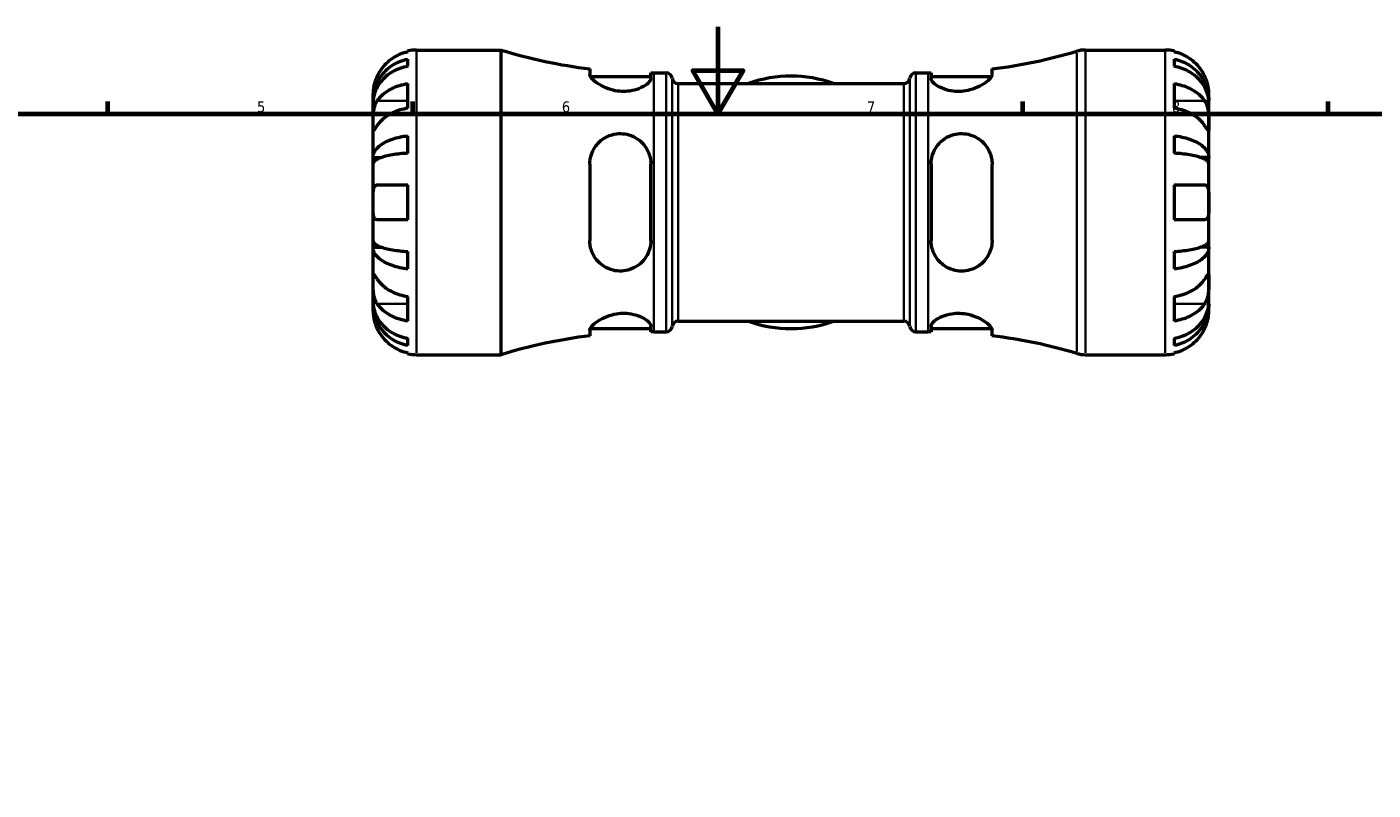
# Model space of a CAD drawing. Header units: millimetres. Extents: x 0 to 902, y 0 to 826.
# Tile 7 of 10: x 262 to 571, y 419 to 594. Entities that reach past the tile are written whole.
import ezdxf

# ---------------------------------------------------------------- set-up
doc = ezdxf.new("R2010")
doc.units = ezdxf.units.MM
for name, color, linetype, lineweight in [('Border (ISO)', 7, 'Continuous', 70), ('Visible (ISO)', 7, 'Continuous', 50), ('Visible Narrow (ISO)', 7, 'Continuous', 35)]:
    doc.layers.add(name, color=color, linetype=linetype, lineweight=lineweight)
doc.styles.add('Note Text (ISO)', font='tahoma.ttf')

# ---------------------------------------------------------------- blocks, each defined once
blk = doc.blocks.new('Borders Default Border')
at = {"layer": 'Border (ISO)'}
for p, q in [((280.33, 574), (280.33, 576.9)), ((350.42, 574), (350.42, 576.9)), ((490.58, 574), (490.58, 576.9)), ((560.67, 574), (560.67, 576.9))]:
    blk.add_line(p, q, dxfattribs=at)
at = {"layer": 'Border (ISO)', "flags": 128}
for points in [[(420.5, 594), (420.5, 574), (414.73, 584), (426.27, 584), (420.5, 574)], [(20, 20), (20, 574), (821, 574), (821, 20), (20, 20)]]:
    blk.add_lwpolyline(points, dxfattribs=at)
at = {"layer": 'Border (ISO)', "color": 232, "true_color": 0xca0064, "char_height": 2.5, "attachment_point": 7, "style": 'Note Text (ISO)'}
for s, insert in [('5', (314.64, 574.35)), ('6', (384.66, 574.35)), ('7', (454.77, 574.4)), ('8', (524.81, 574.34))]:
    blk.add_mtext(s, dxfattribs=dict(at, insert=insert))

msp = doc.modelspace()

# ---------------------------------------------------------------- linework, layer by layer
at = {"layer": 'Visible (ISO)'}
for p, q in [((349.279, 588.262), (349.279, 588.493)), ((351.279, 588.695), (370.679, 588.695)), ((370.679, 518.695), (370.679, 588.695)), ((504.911, 588.695), (523.279, 588.695)), ((525.279, 588.493), (525.279, 588.262)), ((349.279, 584.951), (349.279, 586.612)), ((525.279, 586.612), (525.279, 584.951)), ((391.079, 584.349), (391.079, 583.059)), ((391.189, 582.645), (405.079, 582.645)), ((405.079, 582.116), (405.079, 583.447)), ((405.779, 583.445), (408.579, 583.445)), ((465.979, 583.445), (468.779, 583.445)), ((469.479, 583.447), (469.479, 582.116)), ((469.479, 582.645), (483.369, 582.645)), ((483.479, 583.059), (483.479, 584.349)), ((341.279, 577.086), (341.279, 578.695)), ((349.279, 575.309), (349.279, 580.966)), ((411.357, 580.995), (463.201, 580.995)), ((525.279, 580.966), (525.279, 575.309)), ((533.279, 577.086), (533.279, 578.695)), ((341.279, 577.086), (341.304, 577.086)), ((341.279, 576.474), (341.279, 577.086)), ((341.279, 571.373), (341.279, 576.474)), ((533.279, 577.086), (533.254, 577.086)), ((533.279, 576.474), (533.279, 577.086)), ((533.279, 571.373), (533.279, 576.474)), ((341.279, 563.996), (341.279, 571.373)), ((533.279, 563.996), (533.279, 571.373)), ((349.279, 564.982), (349.279, 568.99)), ((525.279, 568.99), (525.279, 564.982)), ((341.279, 563.996), (343.188, 563.996)), ((341.279, 562.518), (341.279, 563.996)), ((533.279, 563.996), (531.37, 563.996)), ((533.279, 562.518), (533.279, 563.996)), ((341.279, 553.695), (341.279, 562.518)), ((391.079, 562.495), (391.079, 544.895)), ((405.079, 544.895), (405.079, 562.495)), ((469.479, 562.495), (469.479, 544.895)), ((483.479, 544.895), (483.479, 562.495)), ((533.279, 553.695), (533.279, 562.518)), ((349.279, 549.695), (349.279, 557.695)), ((525.279, 557.695), (525.279, 549.695)), ((341.279, 544.872), (341.279, 553.695)), ((533.279, 544.872), (533.279, 553.695)), ((341.279, 543.394), (341.279, 544.872)), ((533.279, 543.394), (533.279, 544.872)), ((341.279, 543.394), (343.188, 543.394)), ((341.279, 536.017), (341.279, 543.394)), ((349.279, 538.4), (349.279, 542.408)), ((525.279, 542.408), (525.279, 538.4)), ((533.279, 543.394), (531.37, 543.394)), ((533.279, 536.017), (533.279, 543.394)), ((341.279, 530.916), (341.279, 536.017)), ((533.279, 530.916), (533.279, 536.017)), ((349.279, 526.424), (349.279, 532.081)), ((525.279, 532.081), (525.279, 526.424)), ((341.279, 530.304), (341.279, 530.916)), ((341.279, 530.304), (341.304, 530.304)), ((341.279, 528.695), (341.279, 530.304)), ((533.279, 530.304), (533.254, 530.304)), ((533.279, 530.304), (533.279, 530.916)), ((533.279, 528.695), (533.279, 530.304)), ((411.357, 526.395), (463.201, 526.395)), ((391.079, 524.331), (391.079, 523.041)), ((391.189, 524.745), (405.079, 524.745)), ((405.079, 523.943), (405.079, 525.274)), ((405.779, 523.945), (408.579, 523.945)), ((465.979, 523.945), (468.779, 523.945)), ((469.479, 525.274), (469.479, 523.943)), ((469.479, 524.745), (483.369, 524.745)), ((483.479, 523.041), (483.479, 524.331)), ((349.279, 520.778), (349.279, 522.439)), ((525.279, 522.439), (525.279, 520.778)), ((349.279, 518.897), (349.279, 519.128)), ((351.279, 518.695), (370.679, 518.695)), ((504.911, 518.695), (523.279, 518.695)), ((525.279, 519.128), (525.279, 518.897))]:
    msp.add_line(p, q, dxfattribs=at)
for centre, radius, start, end in [((351.279, 578.695), 10, 90, 101.53696), ((405.779, 703.404), 119.959, 252.98636, 262.96119), ((468.779, 703.404), 119.959, 277.03881, 286.53458), ((504.911, 581.695), 7, 90, 106.53458), ((523.279, 578.695), 10, 78.46304, 90), ((405.779, 703.404), 119.959, 269.66566, 270), ((408.579, 582.045), 1.4, 7.18076, 90), ((411.357, 582.395), 1.4, 187.18076, 270), ((437.279, 553.695), 29, 70.2845, 109.7155), ((463.201, 582.395), 1.4, 270, 352.81924), ((465.979, 582.045), 1.4, 90, 172.81924), ((468.779, 703.404), 119.959, 270, 270.33434), ((411.357, 524.995), 1.4, 90, 172.81924), ((437.279, 553.695), 29, 250.2845, 289.7155), ((463.201, 524.995), 1.4, 7.18076, 90), ((405.779, 403.986), 119.959, 97.03881, 107.01364), ((405.779, 403.986), 119.959, 90, 90.33434), ((408.579, 525.345), 1.4, 270, 352.81924), ((465.979, 525.345), 1.4, 187.18076, 270), ((468.779, 403.986), 119.959, 89.66566, 90), ((468.779, 403.986), 119.959, 73.46542, 82.96119), ((351.279, 528.695), 10, 258.46304, 270), ((504.911, 525.695), 7, 253.46542, 270), ((523.279, 528.695), 10, 270, 281.53696)]:
    msp.add_arc(centre, radius, start, end, dxfattribs=at)
for points, knots in [([(349.279, 588.262), (348.64, 588.131), (348.016, 587.934), (346.893, 587.467), (346.294, 587.151), (345.175, 586.401), (344.656, 585.966), (343.783, 585.089), (343.348, 584.565), (342.692, 583.578), (342.444, 583.133), (342.239, 582.695)], [0.18972425, 0.18972425, 0.18972425, 0.18972425, 0.36926522, 0.36926522, 0.55452014, 0.55452014, 0.73977506, 0.73977506, 0.92607912, 0.92607912, 1.06568045, 1.06568045, 1.06568045, 1.06568045]), ([(532.319, 582.695), (532.114, 583.133), (531.866, 583.578), (531.21, 584.565), (530.775, 585.089), (529.901, 585.966), (529.382, 586.401), (528.264, 587.151), (527.665, 587.467), (526.542, 587.934), (525.918, 588.131), (525.279, 588.262)], [4.90264375, 4.90264375, 4.90264375, 4.90264375, 5.04224508, 5.04224508, 5.22854914, 5.22854914, 5.41380406, 5.41380406, 5.59905898, 5.59905898, 5.77859995, 5.77859995, 5.77859995, 5.77859995]), ([(341.279, 577.086), (341.279, 577.688), (341.34, 578.345), (341.603, 579.631), (341.806, 580.261), (342.279, 581.37), (342.594, 581.953), (343.342, 583.04), (343.776, 583.545), (344.65, 584.392), (345.169, 584.812), (346.288, 585.537), (346.887, 585.842), (348.011, 586.293), (348.638, 586.485), (349.279, 586.612)], [4.4593823, 4.4593823, 4.4593823, 4.4593823, 4.6457401, 4.6457401, 4.832098, 4.832098, 5.0177489, 5.0177489, 5.2033998, 5.2033998, 5.388581, 5.388581, 5.5737621, 5.5737621, 5.753847, 5.753847, 5.753847, 5.753847]), ([(349.279, 584.951), (348.638, 584.838), (348.011, 584.668), (346.887, 584.266), (346.288, 583.995), (345.169, 583.35), (344.65, 582.976), (343.776, 582.222), (343.342, 581.772), (342.594, 580.805), (342.279, 580.287), (341.806, 579.299), (341.603, 578.739), (341.34, 577.594), (341.279, 577.009), (341.279, 576.474)], [0.1897184, 0.1897184, 0.1897184, 0.1897184, 0.3698032, 0.3698032, 0.5549844, 0.5549844, 0.7401655, 0.7401655, 0.9258164, 0.9258164, 1.1114673, 1.1114673, 1.2978252, 1.2978252, 1.484183, 1.484183, 1.484183, 1.484183]), ([(525.279, 586.612), (525.92, 586.485), (526.546, 586.293), (527.671, 585.842), (528.27, 585.537), (529.389, 584.812), (529.908, 584.392), (530.781, 583.545), (531.216, 583.04), (531.964, 581.953), (532.279, 581.37), (532.752, 580.261), (532.955, 579.631), (533.218, 578.345), (533.279, 577.688), (533.279, 577.086)], [0.1897184, 0.1897184, 0.1897184, 0.1897184, 0.3698032, 0.3698032, 0.5549844, 0.5549844, 0.7401655, 0.7401655, 0.9258164, 0.9258164, 1.1114673, 1.1114673, 1.2978252, 1.2978252, 1.484183, 1.484183, 1.484183, 1.484183]), ([(533.279, 576.474), (533.279, 577.009), (533.218, 577.594), (532.955, 578.739), (532.752, 579.299), (532.279, 580.287), (531.964, 580.805), (531.216, 581.772), (530.781, 582.222), (529.908, 582.976), (529.389, 583.35), (528.27, 583.995), (527.671, 584.266), (526.546, 584.668), (525.92, 584.838), (525.279, 584.951)], [4.4593823, 4.4593823, 4.4593823, 4.4593823, 4.6457401, 4.6457401, 4.832098, 4.832098, 5.0177489, 5.0177489, 5.2033998, 5.2033998, 5.388581, 5.388581, 5.5737621, 5.5737621, 5.753847, 5.753847, 5.753847, 5.753847]), ([(342.239, 582.695), (342.17, 582.548), (342.104, 582.401), (341.944, 582.015), (341.854, 581.778), (341.688, 581.287), (341.615, 581.036), (341.463, 580.438), (341.401, 580.109), (341.311, 579.474), (341.293, 579.196), (341.277, 578.8), (341.279, 578.695), (341.279, 578.695)], [-0.64008532, -0.64008532, -0.64008532, -0.64008532, -0.59222185, -0.59222185, -0.51595037, -0.51595037, -0.43235608, -0.43235608, -0.30863031, -0.30863031, -0.15844955, -0.15844955, 0, 0, 0, 0]), ([(405.079, 582.116), (405.079, 582.024), (405.06, 581.927), (404.911, 581.527), (404.637, 581.193), (403.758, 580.486), (403.12, 580.113), (401.727, 579.571), (401.033, 579.379), (399.671, 579.18), (399.039, 579.146), (397.733, 579.205), (397.081, 579.299), (395.657, 579.635), (394.92, 579.904), (393.421, 580.608), (392.713, 581.067), (391.689, 581.919), (391.346, 582.315), (391.114, 582.802), (391.079, 582.937), (391.079, 583.059)], [-2.4622259, -2.4622259, -2.4622259, -2.4622259, -2.3687338, -2.3687338, -2.0899685, -2.0899685, -1.7795505, -1.7795505, -1.5376133, -1.5376133, -1.3436251, -1.3436251, -1.1441401, -1.1441401, -0.8917994, -0.8917994, -0.5666642, -0.5666642, -0.2669356, -0.2669356, -0.1388148, -0.1388148, -0.1388148, -0.1388148]), ([(483.479, 583.059), (483.479, 582.947), (483.449, 582.824), (483.251, 582.376), (482.951, 582.011), (482.053, 581.221), (481.433, 580.793), (480.018, 580.059), (479.242, 579.744), (477.762, 579.352), (477.102, 579.238), (475.795, 579.146), (475.169, 579.161), (473.831, 579.317), (473.15, 579.48), (471.763, 579.96), (471.11, 580.302), (470.09, 581.019), (469.735, 581.394), (469.511, 581.867), (469.479, 581.995), (469.479, 582.116)], [-2.4816258, -2.4816258, -2.4816258, -2.4816258, -2.3639652, -2.3639652, -2.0830129, -2.0830129, -1.7804493, -1.7804493, -1.5061822, -1.5061822, -1.302552, -1.302552, -1.1117279, -1.1117279, -0.8809176, -0.8809176, -0.5863009, -0.5863009, -0.2791149, -0.2791149, -0.1563098, -0.1563098, -0.1563098, -0.1563098]), ([(533.279, 578.695), (533.279, 578.695), (533.279, 578.738), (533.276, 578.915), (533.272, 579.057), (533.241, 579.505), (533.203, 579.849), (533.073, 580.525), (533.004, 580.818), (532.847, 581.356), (532.769, 581.594), (532.589, 582.08), (532.487, 582.328), (532.357, 582.613), (532.338, 582.654), (532.319, 582.695)], [-2.77804136, -2.77804136, -2.77804136, -2.77804136, -2.67672151, -2.67672151, -2.56558131, -2.56558131, -2.40960112, -2.40960112, -2.30519389, -2.30519389, -2.22617552, -2.22617552, -2.14450488, -2.14450488, -2.1308178, -2.1308178, -2.1308178, -2.1308178]), ([(342.239, 577.03), (342.444, 577.339), (342.692, 577.654), (343.348, 578.351), (343.783, 578.722), (344.656, 579.343), (345.175, 579.65), (346.294, 580.181), (346.893, 580.404), (348.016, 580.734), (348.64, 580.873), (349.279, 580.966)], [4.90264375, 4.90264375, 4.90264375, 4.90264375, 5.04224508, 5.04224508, 5.22854914, 5.22854914, 5.41380406, 5.41380406, 5.59905898, 5.59905898, 5.77859995, 5.77859995, 5.77859995, 5.77859995]), ([(525.279, 580.966), (525.918, 580.873), (526.542, 580.734), (527.665, 580.404), (528.264, 580.181), (529.382, 579.65), (529.901, 579.343), (530.775, 578.722), (531.21, 578.351), (531.866, 577.654), (532.114, 577.339), (532.319, 577.03)], [0.18972425, 0.18972425, 0.18972425, 0.18972425, 0.36926522, 0.36926522, 0.55452014, 0.55452014, 0.73977506, 0.73977506, 0.92607912, 0.92607912, 1.06568045, 1.06568045, 1.06568045, 1.06568045]), ([(341.279, 571.373), (341.279, 571.582), (341.279, 571.814), (341.281, 572.332), (341.283, 572.619), (341.301, 573.329), (341.321, 573.76), (341.408, 574.602), (341.472, 575.005), (341.628, 575.656), (341.705, 575.911), (341.883, 576.38), (341.982, 576.594), (342.139, 576.873), (342.188, 576.953), (342.239, 577.03)], [0, 0, 0, 0, 0.08884908, 0.08884908, 0.18379648, 0.18379648, 0.31419699, 0.31419699, 0.43784665, 0.43784665, 0.52411276, 0.52411276, 0.60765264, 0.60765264, 0.6434969, 0.6434969, 0.6434969, 0.6434969]), ([(349.279, 575.309), (348.64, 575.216), (348.016, 575.077), (346.893, 574.747), (346.294, 574.524), (345.175, 573.993), (344.656, 573.686), (343.783, 573.065), (343.348, 572.695), (342.692, 571.997), (342.444, 571.683), (342.239, 571.373)], [0.18972425, 0.18972425, 0.18972425, 0.18972425, 0.36926522, 0.36926522, 0.55452014, 0.55452014, 0.73977506, 0.73977506, 0.92607912, 0.92607912, 1.06568045, 1.06568045, 1.06568045, 1.06568045]), ([(532.319, 571.373), (532.114, 571.683), (531.866, 571.997), (531.21, 572.695), (530.775, 573.065), (529.901, 573.686), (529.382, 573.993), (528.264, 574.524), (527.665, 574.747), (526.542, 575.077), (525.918, 575.216), (525.279, 575.309)], [4.90264375, 4.90264375, 4.90264375, 4.90264375, 5.04224508, 5.04224508, 5.22854914, 5.22854914, 5.41380406, 5.41380406, 5.59905898, 5.59905898, 5.77859995, 5.77859995, 5.77859995, 5.77859995]), ([(532.319, 577.03), (532.378, 576.942), (532.434, 576.849), (532.595, 576.555), (532.692, 576.34), (532.868, 575.866), (532.944, 575.606), (533.096, 574.951), (533.156, 574.55), (533.247, 573.642), (533.265, 573.145), (533.281, 572.191), (533.279, 571.747), (533.279, 571.373)], [-0.64434498, -0.64434498, -0.64434498, -0.64434498, -0.60308586, -0.60308586, -0.52007987, -0.52007987, -0.43273909, -0.43273909, -0.31000661, -0.31000661, -0.15868997, -0.15868997, 0, 0, 0, 0]), ([(342.239, 571.373), (342.18, 571.285), (342.124, 571.2), (341.963, 570.957), (341.866, 570.811), (341.69, 570.553), (341.614, 570.445), (341.462, 570.252), (341.401, 570.196), (341.311, 570.209), (341.293, 570.31), (341.277, 570.703), (341.279, 570.999), (341.279, 571.373)], [-0.64434498, -0.64434498, -0.64434498, -0.64434498, -0.60308586, -0.60308586, -0.52007987, -0.52007987, -0.43273909, -0.43273909, -0.31000661, -0.31000661, -0.15868997, -0.15868997, 0, 0, 0, 0]), ([(391.079, 562.495), (391.079, 562.864), (391.108, 563.23), (391.306, 564.482), (391.616, 565.323), (392.534, 566.865), (393.157, 567.558), (394.576, 568.613), (395.351, 569.001), (396.831, 569.414), (397.493, 569.503), (398.805, 569.486), (399.434, 569.392), (400.781, 568.998), (401.465, 568.667), (402.847, 567.705), (403.492, 567.027), (404.495, 565.451), (404.841, 564.546), (405.05, 563.231), (405.079, 562.864), (405.079, 562.495)], [-2.4876076, -2.4876076, -2.4876076, -2.4876076, -2.3714037, -2.3714037, -2.0837914, -2.0837914, -1.7817754, -1.7817754, -1.5085983, -1.5085983, -1.3047258, -1.3047258, -1.11266, -1.11266, -0.8795223, -0.8795223, -0.5850648, -0.5850648, -0.2786922, -0.2786922, -0.1623441, -0.1623441, -0.1623441, -0.1623441]), ([(469.479, 562.495), (469.479, 562.785), (469.497, 563.074), (469.638, 564.202), (469.894, 565.011), (470.733, 566.609), (471.362, 567.373), (472.747, 568.468), (473.442, 568.853), (474.806, 569.322), (475.437, 569.447), (476.734, 569.521), (477.38, 569.466), (478.816, 569.146), (479.569, 568.826), (481.086, 567.86), (481.799, 567.15), (482.84, 565.558), (483.193, 564.69), (483.44, 563.347), (483.479, 562.923), (483.479, 562.495)], [-2.456134, -2.456134, -2.456134, -2.456134, -2.3647697, -2.3647697, -2.0962555, -2.0962555, -1.7845008, -1.7845008, -1.5398515, -1.5398515, -1.3458717, -1.3458717, -1.1487813, -1.1487813, -0.8926243, -0.8926243, -0.5682662, -0.5682662, -0.2674273, -0.2674273, -0.1326312, -0.1326312, -0.1326312, -0.1326312]), ([(533.279, 571.373), (533.279, 571.163), (533.279, 570.978), (533.277, 570.651), (533.275, 570.514), (533.257, 570.273), (533.237, 570.202), (533.15, 570.2), (533.086, 570.262), (532.93, 570.465), (532.853, 570.575), (532.675, 570.836), (532.576, 570.986), (532.419, 571.222), (532.37, 571.296), (532.319, 571.373)], [0, 0, 0, 0, 0.08884908, 0.08884908, 0.18379648, 0.18379648, 0.31419699, 0.31419699, 0.43784665, 0.43784665, 0.52411276, 0.52411276, 0.60765264, 0.60765264, 0.6434969, 0.6434969, 0.6434969, 0.6434969]), ([(341.279, 563.996), (341.279, 564.312), (341.34, 564.656), (341.603, 565.33), (341.806, 565.66), (342.279, 566.242), (342.594, 566.547), (343.342, 567.117), (343.776, 567.382), (344.65, 567.826), (345.169, 568.046), (346.288, 568.426), (346.887, 568.586), (348.011, 568.823), (348.638, 568.923), (349.279, 568.99)], [4.4593823, 4.4593823, 4.4593823, 4.4593823, 4.6457401, 4.6457401, 4.832098, 4.832098, 5.0177489, 5.0177489, 5.2033998, 5.2033998, 5.388581, 5.388581, 5.5737621, 5.5737621, 5.753847, 5.753847, 5.753847, 5.753847]), ([(525.279, 568.99), (525.92, 568.923), (526.546, 568.823), (527.671, 568.586), (528.27, 568.426), (529.389, 568.046), (529.908, 567.826), (530.781, 567.382), (531.216, 567.117), (531.964, 566.547), (532.279, 566.242), (532.752, 565.66), (532.955, 565.33), (533.218, 564.656), (533.279, 564.312), (533.279, 563.996)], [0.1897184, 0.1897184, 0.1897184, 0.1897184, 0.3698032, 0.3698032, 0.5549844, 0.5549844, 0.7401655, 0.7401655, 0.9258164, 0.9258164, 1.1114673, 1.1114673, 1.2978252, 1.2978252, 1.484183, 1.484183, 1.484183, 1.484183]), ([(349.279, 564.982), (348.638, 564.949), (348.011, 564.899), (346.887, 564.782), (346.288, 564.704), (345.169, 564.516), (344.65, 564.407), (343.776, 564.188), (343.342, 564.058), (342.594, 563.777), (342.279, 563.626), (341.806, 563.339), (341.603, 563.176), (341.34, 562.844), (341.279, 562.674), (341.279, 562.518)], [0.1897184, 0.1897184, 0.1897184, 0.1897184, 0.3698032, 0.3698032, 0.5549844, 0.5549844, 0.7401655, 0.7401655, 0.9258164, 0.9258164, 1.1114673, 1.1114673, 1.2978252, 1.2978252, 1.484183, 1.484183, 1.484183, 1.484183]), ([(533.279, 562.518), (533.279, 562.674), (533.218, 562.844), (532.955, 563.176), (532.752, 563.339), (532.279, 563.626), (531.964, 563.777), (531.216, 564.058), (530.781, 564.188), (529.908, 564.407), (529.389, 564.516), (528.27, 564.704), (527.671, 564.782), (526.546, 564.899), (525.92, 564.949), (525.279, 564.982)], [4.4593823, 4.4593823, 4.4593823, 4.4593823, 4.6457401, 4.6457401, 4.832098, 4.832098, 5.0177489, 5.0177489, 5.2033998, 5.2033998, 5.388581, 5.388581, 5.5737621, 5.5737621, 5.753847, 5.753847, 5.753847, 5.753847]), ([(341.279, 553.695), (341.279, 554.033), (341.279, 554.369), (341.282, 555.055), (341.285, 555.398), (341.317, 556.163), (341.355, 556.552), (341.485, 557.072), (341.554, 557.243), (341.711, 557.473), (341.789, 557.548), (341.969, 557.656), (342.071, 557.686), (342.201, 557.694), (342.22, 557.695), (342.239, 557.695)], [-2.77804136, -2.77804136, -2.77804136, -2.77804136, -2.67672151, -2.67672151, -2.56558131, -2.56558131, -2.40960112, -2.40960112, -2.30519389, -2.30519389, -2.22617552, -2.22617552, -2.14450488, -2.14450488, -2.1308178, -2.1308178, -2.1308178, -2.1308178]), ([(342.239, 557.695), (342.444, 557.695), (342.692, 557.695), (343.348, 557.695), (343.783, 557.695), (344.656, 557.695), (345.175, 557.695), (346.294, 557.695), (346.893, 557.695), (348.016, 557.695), (348.64, 557.695), (349.279, 557.695)], [4.90264375, 4.90264375, 4.90264375, 4.90264375, 5.04224508, 5.04224508, 5.22854914, 5.22854914, 5.41380406, 5.41380406, 5.59905898, 5.59905898, 5.77859995, 5.77859995, 5.77859995, 5.77859995]), ([(525.279, 557.695), (525.918, 557.695), (526.542, 557.695), (527.665, 557.695), (528.264, 557.695), (529.382, 557.695), (529.901, 557.695), (530.775, 557.695), (531.21, 557.695), (531.866, 557.695), (532.114, 557.695), (532.319, 557.695)], [0.18972425, 0.18972425, 0.18972425, 0.18972425, 0.36926522, 0.36926522, 0.55452014, 0.55452014, 0.73977506, 0.73977506, 0.92607912, 0.92607912, 1.06568045, 1.06568045, 1.06568045, 1.06568045]), ([(532.319, 557.695), (532.388, 557.695), (532.453, 557.687), (532.614, 557.644), (532.704, 557.596), (532.869, 557.449), (532.943, 557.345), (533.095, 557.022), (533.157, 556.775), (533.247, 556.119), (533.265, 555.697), (533.281, 554.747), (533.279, 554.223), (533.279, 553.695)], [-0.64008532, -0.64008532, -0.64008532, -0.64008532, -0.59222185, -0.59222185, -0.51595037, -0.51595037, -0.43235608, -0.43235608, -0.30863031, -0.30863031, -0.15844955, -0.15844955, 0, 0, 0, 0]), ([(342.239, 549.695), (342.17, 549.695), (342.104, 549.703), (341.944, 549.746), (341.854, 549.794), (341.688, 549.941), (341.615, 550.045), (341.463, 550.368), (341.401, 550.615), (341.311, 551.271), (341.293, 551.693), (341.277, 552.643), (341.279, 553.167), (341.279, 553.695)], [-0.64008532, -0.64008532, -0.64008532, -0.64008532, -0.59222185, -0.59222185, -0.51595037, -0.51595037, -0.43235608, -0.43235608, -0.30863031, -0.30863031, -0.15844955, -0.15844955, 0, 0, 0, 0]), ([(533.279, 553.695), (533.279, 553.357), (533.279, 553.021), (533.276, 552.335), (533.272, 551.992), (533.241, 551.227), (533.203, 550.838), (533.073, 550.318), (533.004, 550.147), (532.847, 549.917), (532.769, 549.842), (532.589, 549.734), (532.487, 549.704), (532.357, 549.696), (532.338, 549.695), (532.319, 549.695)], [-2.77804136, -2.77804136, -2.77804136, -2.77804136, -2.67672151, -2.67672151, -2.56558131, -2.56558131, -2.40960112, -2.40960112, -2.30519389, -2.30519389, -2.22617552, -2.22617552, -2.14450488, -2.14450488, -2.1308178, -2.1308178, -2.1308178, -2.1308178]), ([(349.279, 549.695), (348.64, 549.695), (348.016, 549.695), (346.893, 549.695), (346.294, 549.695), (345.175, 549.695), (344.656, 549.695), (343.783, 549.695), (343.348, 549.695), (342.692, 549.695), (342.444, 549.695), (342.239, 549.695)], [0.18972425, 0.18972425, 0.18972425, 0.18972425, 0.36926522, 0.36926522, 0.55452014, 0.55452014, 0.73977506, 0.73977506, 0.92607912, 0.92607912, 1.06568045, 1.06568045, 1.06568045, 1.06568045]), ([(532.319, 549.695), (532.114, 549.695), (531.866, 549.695), (531.21, 549.695), (530.775, 549.695), (529.901, 549.695), (529.382, 549.695), (528.264, 549.695), (527.665, 549.695), (526.542, 549.695), (525.918, 549.695), (525.279, 549.695)], [4.90264375, 4.90264375, 4.90264375, 4.90264375, 5.04224508, 5.04224508, 5.22854914, 5.22854914, 5.41380406, 5.41380406, 5.59905898, 5.59905898, 5.77859995, 5.77859995, 5.77859995, 5.77859995]), ([(341.279, 544.872), (341.279, 544.716), (341.34, 544.547), (341.603, 544.214), (341.806, 544.051), (342.279, 543.764), (342.594, 543.613), (343.342, 543.332), (343.776, 543.202), (344.65, 542.983), (345.169, 542.874), (346.288, 542.686), (346.887, 542.608), (348.011, 542.491), (348.638, 542.441), (349.279, 542.408)], [4.4593823, 4.4593823, 4.4593823, 4.4593823, 4.6457401, 4.6457401, 4.832098, 4.832098, 5.0177489, 5.0177489, 5.2033998, 5.2033998, 5.388581, 5.388581, 5.5737621, 5.5737621, 5.753847, 5.753847, 5.753847, 5.753847]), ([(405.079, 544.895), (405.079, 544.598), (405.06, 544.303), (404.911, 543.136), (404.637, 542.298), (403.758, 540.69), (403.12, 539.939), (401.727, 538.871), (401.033, 538.499), (399.671, 538.049), (399.039, 537.931), (397.733, 537.872), (397.081, 537.936), (395.657, 538.277), (394.92, 538.6), (393.421, 539.573), (392.713, 540.292), (391.689, 541.894), (391.346, 542.763), (391.114, 544.085), (391.079, 544.488), (391.079, 544.895)], [-2.4622259, -2.4622259, -2.4622259, -2.4622259, -2.3687338, -2.3687338, -2.0899685, -2.0899685, -1.7795505, -1.7795505, -1.5376133, -1.5376133, -1.3436251, -1.3436251, -1.1441401, -1.1441401, -0.8917994, -0.8917994, -0.5666642, -0.5666642, -0.2669356, -0.2669356, -0.1388148, -0.1388148, -0.1388148, -0.1388148]), ([(483.479, 544.895), (483.479, 544.521), (483.449, 544.151), (483.251, 542.916), (482.951, 542.094), (482.053, 540.561), (481.433, 539.863), (480.018, 538.797), (479.242, 538.403), (477.762, 537.983), (477.102, 537.89), (475.795, 537.9), (475.169, 537.99), (473.831, 538.371), (473.15, 538.693), (471.763, 539.637), (471.11, 540.311), (470.09, 541.879), (469.735, 542.784), (469.511, 544.119), (469.479, 544.506), (469.479, 544.895)], [-2.4816258, -2.4816258, -2.4816258, -2.4816258, -2.3639652, -2.3639652, -2.0830129, -2.0830129, -1.7804493, -1.7804493, -1.5061822, -1.5061822, -1.302552, -1.302552, -1.1117279, -1.1117279, -0.8809176, -0.8809176, -0.5863009, -0.5863009, -0.2791149, -0.2791149, -0.1563098, -0.1563098, -0.1563098, -0.1563098]), ([(525.279, 542.408), (525.92, 542.441), (526.546, 542.491), (527.671, 542.608), (528.27, 542.686), (529.389, 542.874), (529.908, 542.983), (530.781, 543.202), (531.216, 543.332), (531.964, 543.613), (532.279, 543.764), (532.752, 544.051), (532.955, 544.214), (533.218, 544.547), (533.279, 544.716), (533.279, 544.872)], [0.1897184, 0.1897184, 0.1897184, 0.1897184, 0.3698032, 0.3698032, 0.5549844, 0.5549844, 0.7401655, 0.7401655, 0.9258164, 0.9258164, 1.1114673, 1.1114673, 1.2978252, 1.2978252, 1.484183, 1.484183, 1.484183, 1.484183]), ([(349.279, 538.4), (348.638, 538.467), (348.011, 538.567), (346.887, 538.804), (346.288, 538.964), (345.169, 539.344), (344.65, 539.564), (343.776, 540.008), (343.342, 540.273), (342.594, 540.843), (342.279, 541.148), (341.806, 541.73), (341.603, 542.06), (341.34, 542.734), (341.279, 543.078), (341.279, 543.394)], [0.1897184, 0.1897184, 0.1897184, 0.1897184, 0.3698032, 0.3698032, 0.5549844, 0.5549844, 0.7401655, 0.7401655, 0.9258164, 0.9258164, 1.1114673, 1.1114673, 1.2978252, 1.2978252, 1.484183, 1.484183, 1.484183, 1.484183]), ([(533.279, 543.394), (533.279, 543.078), (533.218, 542.734), (532.955, 542.06), (532.752, 541.73), (532.279, 541.148), (531.964, 540.843), (531.216, 540.273), (530.781, 540.008), (529.908, 539.564), (529.389, 539.344), (528.27, 538.964), (527.671, 538.804), (526.546, 538.567), (525.92, 538.467), (525.279, 538.4)], [4.4593823, 4.4593823, 4.4593823, 4.4593823, 4.6457401, 4.6457401, 4.832098, 4.832098, 5.0177489, 5.0177489, 5.2033998, 5.2033998, 5.388581, 5.388581, 5.5737621, 5.5737621, 5.753847, 5.753847, 5.753847, 5.753847]), ([(342.239, 530.36), (342.18, 530.448), (342.124, 530.541), (341.963, 530.835), (341.866, 531.05), (341.69, 531.524), (341.614, 531.784), (341.462, 532.439), (341.401, 532.84), (341.311, 533.748), (341.293, 534.245), (341.277, 535.199), (341.279, 535.643), (341.279, 536.017)], [-0.64434498, -0.64434498, -0.64434498, -0.64434498, -0.60308586, -0.60308586, -0.52007987, -0.52007987, -0.43273909, -0.43273909, -0.31000661, -0.31000661, -0.15868997, -0.15868997, 0, 0, 0, 0]), ([(341.279, 536.017), (341.279, 536.227), (341.279, 536.412), (341.281, 536.739), (341.283, 536.876), (341.301, 537.117), (341.321, 537.188), (341.408, 537.19), (341.472, 537.128), (341.628, 536.925), (341.705, 536.815), (341.883, 536.554), (341.982, 536.404), (342.139, 536.168), (342.188, 536.094), (342.239, 536.017)], [0, 0, 0, 0, 0.08884908, 0.08884908, 0.18379648, 0.18379648, 0.31419699, 0.31419699, 0.43784665, 0.43784665, 0.52411276, 0.52411276, 0.60765264, 0.60765264, 0.6434969, 0.6434969, 0.6434969, 0.6434969]), ([(342.239, 536.017), (342.444, 535.707), (342.692, 535.393), (343.348, 534.695), (343.783, 534.325), (344.656, 533.704), (345.175, 533.397), (346.294, 532.866), (346.893, 532.643), (348.016, 532.313), (348.64, 532.174), (349.279, 532.081)], [4.90264375, 4.90264375, 4.90264375, 4.90264375, 5.04224508, 5.04224508, 5.22854914, 5.22854914, 5.41380406, 5.41380406, 5.59905898, 5.59905898, 5.77859995, 5.77859995, 5.77859995, 5.77859995]), ([(525.279, 532.081), (525.918, 532.174), (526.542, 532.313), (527.665, 532.643), (528.264, 532.866), (529.382, 533.397), (529.901, 533.704), (530.775, 534.325), (531.21, 534.695), (531.866, 535.393), (532.114, 535.707), (532.319, 536.017)], [0.18972425, 0.18972425, 0.18972425, 0.18972425, 0.36926522, 0.36926522, 0.55452014, 0.55452014, 0.73977506, 0.73977506, 0.92607912, 0.92607912, 1.06568045, 1.06568045, 1.06568045, 1.06568045]), ([(532.319, 536.017), (532.378, 536.105), (532.434, 536.19), (532.595, 536.433), (532.692, 536.579), (532.868, 536.837), (532.944, 536.945), (533.096, 537.138), (533.156, 537.194), (533.247, 537.181), (533.265, 537.08), (533.281, 536.687), (533.279, 536.391), (533.279, 536.017)], [-0.64434498, -0.64434498, -0.64434498, -0.64434498, -0.60308586, -0.60308586, -0.52007987, -0.52007987, -0.43273909, -0.43273909, -0.31000661, -0.31000661, -0.15868997, -0.15868997, 0, 0, 0, 0]), ([(533.279, 536.017), (533.279, 535.808), (533.279, 535.576), (533.277, 535.058), (533.275, 534.772), (533.257, 534.061), (533.237, 533.63), (533.15, 532.788), (533.086, 532.385), (532.93, 531.734), (532.853, 531.479), (532.675, 531.01), (532.576, 530.796), (532.419, 530.517), (532.37, 530.437), (532.319, 530.36)], [0, 0, 0, 0, 0.08884908, 0.08884908, 0.18379648, 0.18379648, 0.31419699, 0.31419699, 0.43784665, 0.43784665, 0.52411276, 0.52411276, 0.60765264, 0.60765264, 0.6434969, 0.6434969, 0.6434969, 0.6434969]), ([(341.279, 530.916), (341.279, 530.381), (341.34, 529.796), (341.603, 528.651), (341.806, 528.091), (342.279, 527.103), (342.594, 526.585), (343.342, 525.618), (343.776, 525.168), (344.65, 524.414), (345.169, 524.04), (346.288, 523.395), (346.887, 523.124), (348.011, 522.722), (348.638, 522.552), (349.279, 522.439)], [4.4593823, 4.4593823, 4.4593823, 4.4593823, 4.6457401, 4.6457401, 4.832098, 4.832098, 5.0177489, 5.0177489, 5.2033998, 5.2033998, 5.388581, 5.388581, 5.5737621, 5.5737621, 5.753847, 5.753847, 5.753847, 5.753847]), ([(349.279, 520.778), (348.638, 520.905), (348.011, 521.097), (346.887, 521.548), (346.288, 521.853), (345.169, 522.578), (344.65, 522.998), (343.776, 523.845), (343.342, 524.35), (342.594, 525.437), (342.279, 526.02), (341.806, 527.129), (341.603, 527.759), (341.34, 529.045), (341.279, 529.702), (341.279, 530.304)], [0.1897184, 0.1897184, 0.1897184, 0.1897184, 0.3698032, 0.3698032, 0.5549844, 0.5549844, 0.7401655, 0.7401655, 0.9258164, 0.9258164, 1.1114673, 1.1114673, 1.2978252, 1.2978252, 1.484183, 1.484183, 1.484183, 1.484183]), ([(349.279, 526.424), (348.64, 526.517), (348.016, 526.656), (346.893, 526.986), (346.294, 527.209), (345.175, 527.74), (344.656, 528.047), (343.783, 528.668), (343.348, 529.039), (342.692, 529.736), (342.444, 530.051), (342.239, 530.36)], [0.18972425, 0.18972425, 0.18972425, 0.18972425, 0.36926522, 0.36926522, 0.55452014, 0.55452014, 0.73977506, 0.73977506, 0.92607912, 0.92607912, 1.06568045, 1.06568045, 1.06568045, 1.06568045]), ([(525.279, 522.439), (525.92, 522.552), (526.546, 522.722), (527.671, 523.124), (528.27, 523.395), (529.389, 524.04), (529.908, 524.414), (530.781, 525.168), (531.216, 525.618), (531.964, 526.585), (532.279, 527.103), (532.752, 528.091), (532.955, 528.651), (533.218, 529.796), (533.279, 530.381), (533.279, 530.916)], [0.1897184, 0.1897184, 0.1897184, 0.1897184, 0.3698032, 0.3698032, 0.5549844, 0.5549844, 0.7401655, 0.7401655, 0.9258164, 0.9258164, 1.1114673, 1.1114673, 1.2978252, 1.2978252, 1.484183, 1.484183, 1.484183, 1.484183]), ([(532.319, 530.36), (532.114, 530.051), (531.866, 529.736), (531.21, 529.039), (530.775, 528.668), (529.901, 528.047), (529.382, 527.74), (528.264, 527.209), (527.665, 526.986), (526.542, 526.656), (525.918, 526.517), (525.279, 526.424)], [4.90264375, 4.90264375, 4.90264375, 4.90264375, 5.04224508, 5.04224508, 5.22854914, 5.22854914, 5.41380406, 5.41380406, 5.59905898, 5.59905898, 5.77859995, 5.77859995, 5.77859995, 5.77859995]), ([(533.279, 530.304), (533.279, 529.702), (533.218, 529.045), (532.955, 527.759), (532.752, 527.129), (532.279, 526.02), (531.964, 525.437), (531.216, 524.35), (530.781, 523.845), (529.908, 522.998), (529.389, 522.578), (528.27, 521.853), (527.671, 521.548), (526.546, 521.097), (525.92, 520.905), (525.279, 520.778)], [4.4593823, 4.4593823, 4.4593823, 4.4593823, 4.6457401, 4.6457401, 4.832098, 4.832098, 5.0177489, 5.0177489, 5.2033998, 5.2033998, 5.388581, 5.388581, 5.5737621, 5.5737621, 5.753847, 5.753847, 5.753847, 5.753847]), ([(341.279, 528.695), (341.279, 528.695), (341.279, 528.652), (341.282, 528.475), (341.285, 528.333), (341.317, 527.885), (341.355, 527.541), (341.485, 526.865), (341.554, 526.573), (341.711, 526.034), (341.789, 525.796), (341.969, 525.31), (342.071, 525.062), (342.201, 524.777), (342.22, 524.736), (342.239, 524.695)], [-2.77804136, -2.77804136, -2.77804136, -2.77804136, -2.67672151, -2.67672151, -2.56558131, -2.56558131, -2.40960112, -2.40960112, -2.30519389, -2.30519389, -2.22617552, -2.22617552, -2.14450488, -2.14450488, -2.1308178, -2.1308178, -2.1308178, -2.1308178]), ([(391.079, 524.331), (391.079, 524.442), (391.108, 524.563), (391.306, 525.016), (391.616, 525.39), (392.534, 526.19), (393.157, 526.617), (394.576, 527.347), (395.351, 527.658), (396.831, 528.045), (397.493, 528.157), (398.805, 528.245), (399.434, 528.227), (400.781, 528.063), (401.465, 527.894), (402.847, 527.406), (403.492, 527.063), (404.495, 526.346), (404.841, 525.972), (405.05, 525.51), (405.079, 525.388), (405.079, 525.274)], [-2.4876076, -2.4876076, -2.4876076, -2.4876076, -2.3714037, -2.3714037, -2.0837914, -2.0837914, -1.7817754, -1.7817754, -1.5085983, -1.5085983, -1.3047258, -1.3047258, -1.11266, -1.11266, -0.8795223, -0.8795223, -0.5850648, -0.5850648, -0.2786922, -0.2786922, -0.1623441, -0.1623441, -0.1623441, -0.1623441]), ([(469.479, 525.274), (469.479, 525.364), (469.497, 525.458), (469.638, 525.845), (469.894, 526.165), (470.733, 526.861), (471.362, 527.238), (472.747, 527.792), (473.442, 527.992), (474.806, 528.203), (475.437, 528.242), (476.734, 528.195), (477.38, 528.107), (478.816, 527.783), (479.569, 527.514), (481.086, 526.811), (481.799, 526.355), (482.84, 525.501), (483.193, 525.101), (483.44, 524.602), (483.479, 524.459), (483.479, 524.331)], [-2.456134, -2.456134, -2.456134, -2.456134, -2.3647697, -2.3647697, -2.0962555, -2.0962555, -1.7845008, -1.7845008, -1.5398515, -1.5398515, -1.3458717, -1.3458717, -1.1487813, -1.1487813, -0.8926243, -0.8926243, -0.5682662, -0.5682662, -0.2674273, -0.2674273, -0.1326312, -0.1326312, -0.1326312, -0.1326312]), ([(532.319, 524.695), (532.388, 524.842), (532.453, 524.99), (532.614, 525.375), (532.704, 525.612), (532.869, 526.103), (532.943, 526.354), (533.095, 526.952), (533.157, 527.281), (533.247, 527.916), (533.265, 528.194), (533.281, 528.59), (533.279, 528.695), (533.279, 528.695)], [-0.64008532, -0.64008532, -0.64008532, -0.64008532, -0.59222185, -0.59222185, -0.51595037, -0.51595037, -0.43235608, -0.43235608, -0.30863031, -0.30863031, -0.15844955, -0.15844955, 0, 0, 0, 0]), ([(342.239, 524.695), (342.444, 524.257), (342.692, 523.812), (343.348, 522.825), (343.783, 522.302), (344.656, 521.424), (345.175, 520.989), (346.294, 520.239), (346.893, 519.923), (348.016, 519.456), (348.64, 519.259), (349.279, 519.128)], [4.90264375, 4.90264375, 4.90264375, 4.90264375, 5.04224508, 5.04224508, 5.22854914, 5.22854914, 5.41380406, 5.41380406, 5.59905898, 5.59905898, 5.77859995, 5.77859995, 5.77859995, 5.77859995]), ([(525.279, 519.128), (525.918, 519.259), (526.542, 519.456), (527.665, 519.923), (528.264, 520.239), (529.382, 520.989), (529.901, 521.424), (530.775, 522.302), (531.21, 522.825), (531.866, 523.812), (532.114, 524.257), (532.319, 524.695)], [0.18972425, 0.18972425, 0.18972425, 0.18972425, 0.36926522, 0.36926522, 0.55452014, 0.55452014, 0.73977506, 0.73977506, 0.92607912, 0.92607912, 1.06568045, 1.06568045, 1.06568045, 1.06568045])]:
    msp.add_open_spline(points, degree=3, knots=knots, dxfattribs=at)
at = {"layer": 'Visible Narrow (ISO)'}
for p, q in [((351.279, 519.126), (351.279, 588.264)), ((502.919, 519.412), (502.919, 587.978)), ((504.911, 588.264), (504.911, 519.126)), ((523.279, 519.126), (523.279, 588.264)), ((405.779, 524.311), (405.779, 583.079)), ((408.579, 524.311), (408.579, 583.079)), ((409.968, 525.521), (409.968, 581.869)), ((464.59, 581.869), (464.59, 525.521)), ((465.979, 583.079), (465.979, 524.311)), ((468.779, 524.311), (468.779, 583.079)), ((411.357, 580.659), (411.357, 526.731)), ((463.201, 526.731), (463.201, 580.659)), ((342.591, 577.03), (348.927, 577.03)), ((531.967, 577.03), (525.631, 577.03)), ((342.591, 530.36), (348.927, 530.36)), ((531.967, 530.36), (525.631, 530.36))]:
    msp.add_line(p, q, dxfattribs=at)

# ---------------------------------------------------------------- block references
msp.add_blockref('Borders Default Border', (0, 0))

doc.saveas('drawing.dxf')
